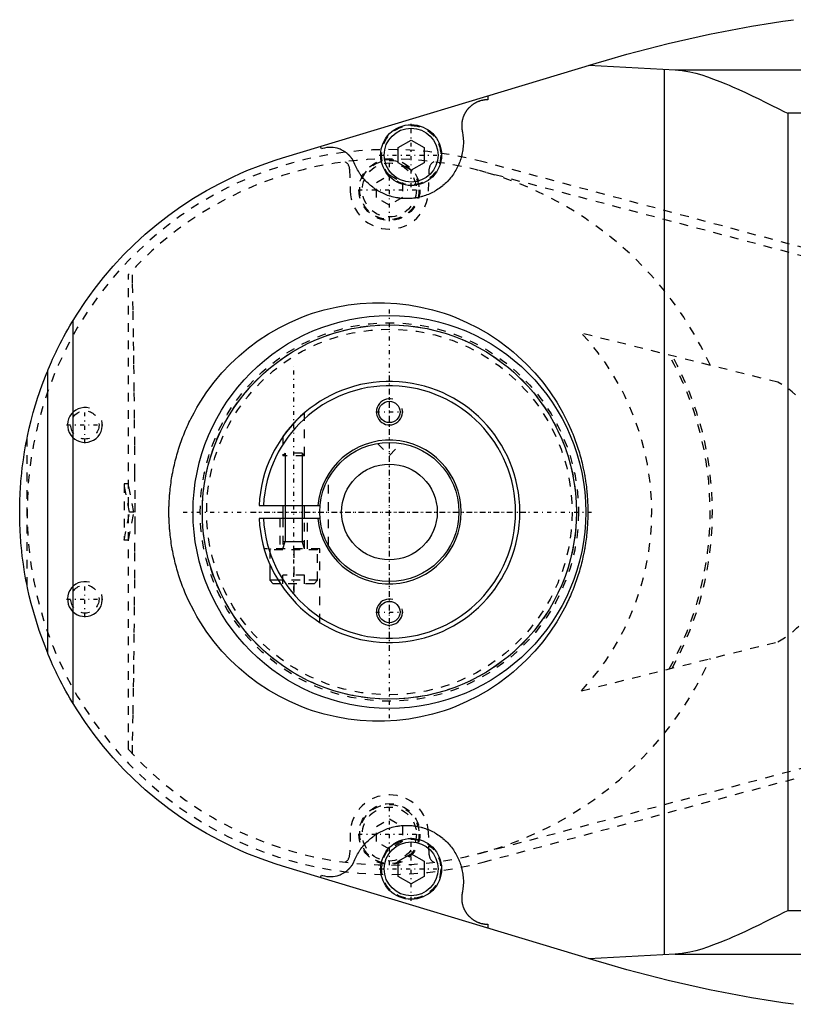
# Model space of a CAD drawing. Extents: x -392 to 171, y -70 to 70.
# Tile 1 of 8: x -392 to -304, y -57 to 57. Entities that reach past the tile are written whole.
import ezdxf

# ---------------------------------------------------------------- set-up
doc = ezdxf.new("R2010")
doc.units = 0
doc.linetypes.add('CENTER', pattern=[1.5, 0.45, -0.5, 0.05, -0.5])
doc.linetypes.add('DASHED', pattern=[2, 1, -1])
for name, color, linetype in [('AM_0', 7, 'CONTINUOUS'), ('AM_10', 7, 'CONTINUOUS'), ('AM_3', 7, 'DASHED'), ('AM_7', 7, 'CENTER')]:
    doc.layers.add(name, color=color, linetype=linetype)

msp = doc.modelspace()

# ---------------------------------------------------------------- linework, layer by layer
at = {"layer": 'AM_0', "color": 7, "linetype": 'CONTINUOUS'}
for p, q in [((-362.3, 40.68), (-326.23, 51.58)), ((-327.09, 51.32), (-317.14, 50.81)), ((-318.36, -50.87), (-318.36, 50.87)), ((-317.14, 50.81), (-224.27, 50.81)), ((-338.69, 47.82), (-338.69, 47.36)), ((-304.21, 45.81), (-304.21, -45.81)), ((-196.02, 45.81), (-304.21, 45.81)), ((-357.81, 41.71), (-357.91, 42.01)), ((-349, 41.87), (-347.5, 42.73)), ((-349, 40.13), (-349, 41.87)), ((-347.5, 42.73), (-346, 41.87)), ((-346, 41.87), (-346, 40.13)), ((-347.5, 39.27), (-349, 40.13)), ((-346, 40.13), (-347.5, 39.27)), ((-386.36, -22), (-386.36, 22)), ((-389.28, -16.22), (-389.28, 16.22)), ((-364.98, 0.75), (-357.96, 0.75)), ((-362.25, 0.75), (-362.25, -0.75)), ((-359.75, -0.75), (-359.75, 0.75)), ((-357.96, -0.75), (-364.98, -0.75)), ((-363.75, -5.99), (-363.75, -7.85)), ((-363.75, -7.85), (-363.35, -8.25)), ((-362.78, -7.85), (-363.75, -7.85)), ((-362.53, -8.25), (-363.35, -8.25)), ((-349, -40.13), (-347.5, -39.27)), ((-347.5, -39.27), (-346, -40.13)), ((-326.23, -51.58), (-362.3, -40.68)), ((-349, -41.87), (-349, -40.13)), ((-346, -40.13), (-346, -41.87)), ((-357.91, -42.01), (-357.81, -41.71)), ((-347.5, -42.73), (-349, -41.87)), ((-346, -41.87), (-347.5, -42.73)), ((-196.02, -45.81), (-304.21, -45.81)), ((-338.69, -47.36), (-338.69, -47.82)), ((-317.14, -50.81), (-327.09, -51.32)), ((-317.14, -50.81), (-224.27, -50.81))]:
    msp.add_line(p, q, dxfattribs=at)
for points in [[(-326.23, 51.58, 0), (-325.06, 51.93, 0), (-322.71, 52.6, 0), (-320.34, 53.23, 0), (-319.16, 53.53, 0), (-317.97, 53.83, 0), (-315.59, 54.38, 0), (-313.2, 54.89, 0), (-310.8, 55.37, 0), (-308.39, 55.81, 0), (-305.98, 56.2, 0), (-304.77, 56.39, 0), (-303.56, 56.56, 0)], [(-317.14, 50.81, 0), (-317.09, 50.8, 0), (-316.98, 50.8, 0), (-316.87, 50.79, 0), (-316.82, 50.79, 0), (-316.76, 50.78, 0), (-316.65, 50.77, 0), (-316.55, 50.76, 0), (-316.16, 50.7, 0), (-315.48, 50.57, 0), (-315.13, 50.49, 0), (-314.79, 50.41, 0), (-314.1, 50.21, 0), (-313.42, 49.99, 0), (-312.74, 49.74, 0), (-312.03, 49.47, 0), (-311.31, 49.18, 0), (-310.94, 49.02, 0), (-310.57, 48.86, 0), (-309.83, 48.53, 0), (-309.07, 48.18, 0), (-308.31, 47.83, 0), (-307.55, 47.46, 0), (-306.79, 47.09, 0), (-306.41, 46.91, 0), (-306.04, 46.72, 0), (-305.3, 46.35, 0), (-304.57, 45.99, 0), (-304.21, 45.81, 0)], [(-338.69, 47.36, 0), (-338.71, 47.36, 0), (-338.76, 47.36, 0), (-338.82, 47.36, 0), (-338.84, 47.36, 0), (-338.87, 47.35, 0), (-338.92, 47.35, 0), (-338.97, 47.35, 0), (-339.02, 47.34, 0), (-339.07, 47.34, 0), (-339.12, 47.33, 0), (-339.14, 47.33, 0), (-339.17, 47.32, 0), (-339.22, 47.31, 0), (-339.27, 47.3, 0), (-339.31, 47.29, 0), (-339.36, 47.28, 0), (-339.41, 47.27, 0), (-339.44, 47.27, 0), (-339.46, 47.26, 0), (-339.51, 47.25, 0), (-339.56, 47.23, 0), (-339.58, 47.22, 0), (-339.61, 47.22, 0), (-339.66, 47.2, 0), (-339.7, 47.18, 0), (-339.73, 47.17, 0), (-339.75, 47.17, 0), (-339.8, 47.15, 0), (-339.84, 47.13, 0), (-339.89, 47.11, 0), (-339.94, 47.09, 0), (-339.98, 47.07, 0), (-340, 47.06, 0), (-340.03, 47.04, 0), (-340.07, 47.02, 0), (-340.12, 47, 0), (-340.16, 46.97, 0), (-340.2, 46.95, 0), (-340.25, 46.92, 0), (-340.27, 46.91, 0), (-340.29, 46.9, 0), (-340.33, 46.87, 0), (-340.38, 46.84, 0), (-340.42, 46.81, 0), (-340.46, 46.78, 0), (-340.5, 46.75, 0), (-340.52, 46.74, 0), (-340.54, 46.72, 0), (-340.58, 46.69, 0), (-340.62, 46.66, 0), (-340.65, 46.63, 0), (-340.69, 46.59, 0), (-340.73, 46.56, 0), (-340.75, 46.54, 0), (-340.77, 46.52, 0), (-340.8, 46.49, 0), (-340.84, 46.45, 0), (-340.87, 46.42, 0), (-340.91, 46.38, 0), (-340.94, 46.34, 0), (-340.96, 46.32, 0), (-340.97, 46.3, 0), (-341.01, 46.27, 0), (-341.04, 46.23, 0), (-341.05, 46.21, 0), (-341.07, 46.19, 0), (-341.1, 46.15, 0), (-341.13, 46.11, 0), (-341.14, 46.08, 0), (-341.16, 46.06, 0), (-341.19, 46.02, 0), (-341.21, 45.98, 0), (-341.24, 45.94, 0), (-341.27, 45.89, 0), (-341.29, 45.85, 0), (-341.31, 45.83, 0), (-341.32, 45.81, 0), (-341.34, 45.76, 0), (-341.36, 45.72, 0), (-341.39, 45.67, 0), (-341.41, 45.63, 0), (-341.43, 45.58, 0), (-341.44, 45.56, 0), (-341.45, 45.53, 0), (-341.47, 45.49, 0), (-341.49, 45.44, 0), (-341.51, 45.39, 0), (-341.52, 45.35, 0), (-341.54, 45.3, 0), (-341.55, 45.27, 0), (-341.55, 45.25, 0), (-341.57, 45.2, 0), (-341.58, 45.15, 0), (-341.6, 45.1, 0), (-341.61, 45.06, 0), (-341.62, 45.01, 0), (-341.62, 44.98, 0), (-341.63, 44.96, 0), (-341.64, 44.91, 0), (-341.65, 44.86, 0), (-341.66, 44.81, 0), (-341.66, 44.76, 0), (-341.67, 44.71, 0), (-341.67, 44.68, 0), (-341.67, 44.66, 0), (-341.68, 44.61, 0), (-341.68, 44.56, 0), (-341.68, 44.53, 0), (-341.69, 44.51, 0), (-341.69, 44.46, 0), (-341.69, 44.41, 0), (-341.69, 44.38, 0), (-341.69, 44.36, 0), (-341.69, 44.31, 0), (-341.69, 44.26, 0), (-341.68, 44.2, 0), (-341.68, 44.15, 0), (-341.68, 44.1, 0), (-341.68, 44.08, 0), (-341.67, 44.05, 0), (-341.67, 44, 0), (-341.66, 43.95, 0), (-341.65, 43.9, 0), (-341.65, 43.85, 0), (-341.64, 43.8, 0), (-341.63, 43.78, 0), (-341.63, 43.75, 0), (-341.62, 43.71, 0), (-341.61, 43.66, 0), (-341.6, 43.63, 0)], [(-341.6, 43.63, 0), (-341.58, 43.54, 0), (-341.56, 43.37, 0), (-341.54, 43.19, 0), (-341.53, 43.1, 0), (-341.52, 43.02, 0), (-341.51, 42.84, 0), (-341.5, 42.66, 0), (-341.5, 42.48, 0), (-341.5, 42.31, 0), (-341.51, 42.13, 0), (-341.52, 42.04, 0), (-341.52, 41.95, 0), (-341.54, 41.77, 0), (-341.56, 41.6, 0), (-341.59, 41.42, 0), (-341.62, 41.25, 0), (-341.66, 41.07, 0), (-341.68, 40.99, 0), (-341.7, 40.9, 0), (-341.75, 40.73, 0), (-341.8, 40.56, 0), (-341.82, 40.47, 0), (-341.85, 40.39, 0), (-341.91, 40.22, 0), (-341.98, 40.06, 0), (-342.01, 39.97, 0), (-342.05, 39.89, 0), (-342.12, 39.73, 0), (-342.2, 39.57, 0), (-342.28, 39.41, 0), (-342.37, 39.26, 0), (-342.46, 39.11, 0), (-342.5, 39.03, 0), (-342.55, 38.96, 0), (-342.65, 38.81, 0), (-342.75, 38.66, 0), (-342.86, 38.52, 0), (-342.97, 38.38, 0), (-343.08, 38.25, 0), (-343.14, 38.18, 0), (-343.2, 38.11, 0), (-343.32, 37.98, 0), (-343.45, 37.86, 0), (-343.58, 37.74, 0), (-343.71, 37.62, 0), (-343.85, 37.5, 0), (-343.91, 37.44, 0), (-343.98, 37.39, 0), (-344.12, 37.28, 0), (-344.27, 37.18, 0), (-344.42, 37.08, 0), (-344.57, 36.98, 0), (-344.72, 36.89, 0), (-344.79, 36.85, 0), (-344.87, 36.8, 0), (-345.03, 36.72, 0), (-345.19, 36.64, 0), (-345.35, 36.57, 0), (-345.51, 36.49, 0), (-345.68, 36.43, 0), (-345.76, 36.4, 0), (-345.84, 36.37, 0), (-346.01, 36.31, 0), (-346.18, 36.26, 0), (-346.27, 36.23, 0), (-346.35, 36.21, 0), (-346.53, 36.17, 0), (-346.7, 36.13, 0), (-346.79, 36.11, 0), (-346.87, 36.1, 0), (-347.05, 36.07, 0), (-347.23, 36.05, 0), (-347.4, 36.03, 0), (-347.58, 36.01, 0), (-347.76, 36, 0), (-347.85, 36, 0), (-347.93, 36, 0), (-348.11, 36, 0), (-348.29, 36.01, 0), (-348.47, 36.02, 0), (-348.64, 36.03, 0), (-348.82, 36.05, 0), (-348.91, 36.06, 0), (-349, 36.08, 0), (-349.17, 36.11, 0), (-349.35, 36.14, 0), (-349.52, 36.18, 0), (-349.69, 36.22, 0), (-349.86, 36.27, 0), (-349.95, 36.3, 0), (-350.03, 36.33, 0), (-350.2, 36.38, 0), (-350.37, 36.45, 0), (-350.53, 36.51, 0), (-350.69, 36.58, 0), (-350.85, 36.66, 0), (-350.93, 36.7, 0), (-351.01, 36.74, 0), (-351.17, 36.83, 0), (-351.32, 36.91, 0), (-351.47, 37.01, 0), (-351.62, 37.1, 0), (-351.77, 37.2, 0), (-351.84, 37.26, 0), (-351.91, 37.31, 0), (-352.05, 37.42, 0), (-352.19, 37.53, 0), (-352.26, 37.59, 0), (-352.33, 37.65, 0), (-352.46, 37.77, 0), (-352.58, 37.89, 0), (-352.65, 37.95, 0), (-352.71, 38.02, 0), (-352.83, 38.15, 0), (-352.95, 38.28, 0), (-353.06, 38.42, 0), (-353.17, 38.56, 0), (-353.27, 38.7, 0), (-353.33, 38.77, 0), (-353.38, 38.85, 0), (-353.47, 39, 0), (-353.57, 39.15, 0), (-353.66, 39.3, 0), (-353.74, 39.46, 0), (-353.82, 39.61, 0), (-353.86, 39.69, 0), (-353.9, 39.77, 0), (-353.97, 39.94, 0), (-354.04, 40.1, 0), (-354.07, 40.18, 0)], [(-354.07, 40.18, 0), (-354.08, 40.2, 0), (-354.1, 40.24, 0), (-354.12, 40.28, 0), (-354.13, 40.29, 0), (-354.14, 40.31, 0), (-354.16, 40.35, 0), (-354.18, 40.38, 0), (-354.2, 40.42, 0), (-354.22, 40.45, 0), (-354.24, 40.49, 0), (-354.25, 40.51, 0), (-354.26, 40.52, 0), (-354.29, 40.56, 0), (-354.31, 40.59, 0), (-354.33, 40.62, 0), (-354.36, 40.66, 0), (-354.38, 40.69, 0), (-354.39, 40.71, 0), (-354.41, 40.72, 0), (-354.43, 40.76, 0), (-354.46, 40.79, 0), (-354.47, 40.8, 0), (-354.48, 40.82, 0), (-354.51, 40.85, 0), (-354.54, 40.88, 0), (-354.55, 40.9, 0), (-354.56, 40.91, 0), (-354.59, 40.94, 0), (-354.62, 40.97, 0), (-354.65, 41, 0), (-354.68, 41.03, 0), (-354.71, 41.06, 0), (-354.72, 41.07, 0), (-354.74, 41.09, 0), (-354.77, 41.11, 0), (-354.8, 41.14, 0), (-354.83, 41.17, 0), (-354.86, 41.19, 0), (-354.89, 41.22, 0), (-354.91, 41.23, 0), (-354.92, 41.25, 0), (-354.95, 41.27, 0), (-354.99, 41.3, 0), (-355.1, 41.38, 0), (-355.31, 41.51, 0), (-355.53, 41.62, 0), (-355.65, 41.67, 0), (-355.76, 41.71, 0), (-355.99, 41.79, 0), (-356.23, 41.84, 0), (-356.48, 41.87, 0), (-356.72, 41.89, 0), (-356.97, 41.88, 0), (-357.09, 41.87, 0), (-357.21, 41.86, 0), (-357.45, 41.81, 0), (-357.69, 41.75, 0), (-357.81, 41.71, 0)], [(-386.36, 22, 0), (-385.91, 22.73, 0), (-384.95, 24.18, 0), (-383.94, 25.58, 0), (-383.41, 26.27, 0), (-382.87, 26.94, 0), (-381.75, 28.26, 0), (-380.57, 29.53, 0), (-379.34, 30.75, 0), (-378.06, 31.92, 0), (-376.74, 33.03, 0), (-376.06, 33.57, 0), (-375.37, 34.09, 0), (-373.96, 35.1, 0), (-372.51, 36.05, 0), (-371.03, 36.93, 0), (-369.51, 37.76, 0), (-367.95, 38.52, 0), (-367.16, 38.88, 0), (-366.37, 39.22, 0), (-364.76, 39.86, 0), (-363.12, 40.42, 0), (-362.3, 40.68, 0)], [(-375.34, 0, 0), (-375.34, 0.12, 0), (-375.34, 0.35, 0), (-375.34, 0.58, 0), (-375.33, 0.7, 0), (-375.33, 0.82, 0), (-375.32, 1.05, 0), (-375.31, 1.28, 0), (-375.29, 1.51, 0), (-375.28, 1.75, 0), (-375.26, 1.98, 0), (-375.25, 2.1, 0), (-375.24, 2.21, 0), (-375.22, 2.44, 0), (-375.19, 2.68, 0), (-375.17, 2.91, 0), (-375.14, 3.14, 0), (-375.1, 3.37, 0), (-375.09, 3.49, 0), (-375.07, 3.6, 0), (-375.03, 3.83, 0), (-375, 4.06, 0), (-374.98, 4.18, 0), (-374.96, 4.29, 0), (-374.91, 4.52, 0), (-374.87, 4.75, 0), (-374.84, 4.86, 0), (-374.82, 4.98, 0), (-374.77, 5.2, 0), (-374.72, 5.43, 0), (-374.67, 5.66, 0), (-374.61, 5.89, 0), (-374.55, 6.11, 0), (-374.52, 6.22, 0), (-374.49, 6.34, 0), (-374.43, 6.56, 0), (-374.36, 6.78, 0), (-374.3, 7.01, 0), (-374.23, 7.23, 0), (-374.16, 7.45, 0), (-374.12, 7.56, 0), (-374.08, 7.67, 0), (-374.01, 7.89, 0), (-373.93, 8.11, 0), (-373.85, 8.33, 0), (-373.77, 8.55, 0), (-373.68, 8.77, 0), (-373.64, 8.88, 0), (-373.6, 8.99, 0), (-373.51, 9.2, 0), (-373.42, 9.42, 0), (-373.33, 9.63, 0), (-373.23, 9.84, 0), (-373.14, 10.06, 0), (-373.09, 10.16, 0), (-373.04, 10.27, 0), (-372.94, 10.48, 0), (-372.83, 10.69, 0), (-372.46, 11.41, 0), (-372.12, 12.02, 0), (-371.76, 12.62, 0), (-370.99, 13.79, 0), (-370.15, 14.91, 0), (-369.25, 15.99, 0), (-368.29, 17, 0), (-367.27, 17.96, 0), (-366.74, 18.42, 0), (-366.2, 18.86, 0), (-365.07, 19.7, 0), (-363.9, 20.47, 0), (-363.3, 20.82, 0), (-362.69, 21.17, 0), (-361.44, 21.79, 0), (-360.15, 22.35, 0), (-359.5, 22.6, 0), (-358.84, 22.83, 0), (-357.5, 23.23, 0), (-356.13, 23.55, 0), (-354.75, 23.79, 0), (-353.36, 23.95, 0), (-351.96, 24.04, 0), (-351.26, 24.05, 0), (-350.56, 24.04, 0), (-349.16, 23.95, 0), (-347.77, 23.79, 0), (-346.39, 23.55, 0), (-345.03, 23.23, 0), (-343.69, 22.83, 0), (-343.03, 22.6, 0), (-342.37, 22.35, 0), (-341.09, 21.79, 0), (-339.84, 21.17, 0), (-338.62, 20.47, 0), (-337.45, 19.7, 0), (-336.33, 18.86, 0), (-335.79, 18.42, 0), (-335.26, 17.96, 0), (-334.24, 17, 0), (-333.28, 15.99, 0), (-332.38, 14.91, 0), (-331.54, 13.79, 0), (-330.77, 12.62, 0), (-330.41, 12.02, 0), (-330.07, 11.41, 0), (-329.44, 10.16, 0), (-329.11, 9.42, 0), (-329.02, 9.2, 0), (-328.93, 8.99, 0), (-328.89, 8.88, 0), (-328.84, 8.77, 0), (-328.76, 8.55, 0), (-328.68, 8.33, 0), (-328.6, 8.11, 0), (-328.52, 7.89, 0), (-328.44, 7.67, 0), (-328.41, 7.56, 0), (-328.37, 7.45, 0), (-328.3, 7.23, 0), (-328.23, 7.01, 0), (-328.16, 6.78, 0), (-328.1, 6.56, 0), (-328.03, 6.34, 0), (-328, 6.22, 0), (-327.97, 6.11, 0), (-327.92, 5.89, 0), (-327.86, 5.66, 0), (-327.81, 5.43, 0), (-327.75, 5.2, 0), (-327.71, 4.98, 0), (-327.68, 4.86, 0), (-327.66, 4.75, 0), (-327.61, 4.52, 0), (-327.57, 4.29, 0), (-327.55, 4.18, 0), (-327.53, 4.06, 0), (-327.49, 3.83, 0), (-327.46, 3.6, 0), (-327.44, 3.49, 0), (-327.42, 3.37, 0), (-327.39, 3.14, 0), (-327.36, 2.91, 0), (-327.33, 2.68, 0), (-327.31, 2.44, 0), (-327.29, 2.21, 0), (-327.28, 2.1, 0), (-327.27, 1.98, 0), (-327.25, 1.75, 0), (-327.23, 1.51, 0), (-327.22, 1.28, 0), (-327.21, 1.05, 0), (-327.2, 0.82, 0), (-327.19, 0.7, 0), (-327.19, 0.58, 0), (-327.19, 0.35, 0), (-327.18, 0.12, 0), (-327.18, 0, 0), (-327.18, -0.12, 0), (-327.19, -0.35, 0), (-327.19, -0.58, 0), (-327.19, -0.7, 0), (-327.2, -0.82, 0), (-327.21, -1.05, 0), (-327.22, -1.28, 0), (-327.23, -1.51, 0), (-327.25, -1.75, 0), (-327.27, -1.98, 0), (-327.28, -2.1, 0), (-327.29, -2.21, 0), (-327.31, -2.44, 0), (-327.33, -2.68, 0), (-327.36, -2.91, 0), (-327.39, -3.14, 0), (-327.42, -3.37, 0), (-327.44, -3.49, 0), (-327.46, -3.6, 0), (-327.49, -3.83, 0), (-327.53, -4.06, 0), (-327.55, -4.18, 0), (-327.57, -4.29, 0), (-327.61, -4.52, 0), (-327.66, -4.75, 0), (-327.68, -4.86, 0), (-327.71, -4.98, 0), (-327.75, -5.2, 0), (-327.81, -5.43, 0), (-327.86, -5.66, 0), (-327.92, -5.89, 0), (-327.97, -6.11, 0), (-328, -6.22, 0), (-328.03, -6.34, 0), (-328.1, -6.56, 0), (-328.16, -6.78, 0), (-328.23, -7.01, 0), (-328.3, -7.23, 0), (-328.37, -7.45, 0), (-328.41, -7.56, 0), (-328.44, -7.67, 0), (-328.52, -7.89, 0), (-328.6, -8.11, 0), (-328.68, -8.33, 0), (-328.76, -8.55, 0), (-328.84, -8.77, 0), (-328.89, -8.88, 0), (-328.93, -8.99, 0), (-329.02, -9.2, 0), (-329.11, -9.42, 0), (-329.2, -9.63, 0), (-329.29, -9.84, 0), (-329.39, -10.06, 0), (-329.44, -10.16, 0), (-329.49, -10.27, 0), (-329.59, -10.48, 0), (-329.69, -10.69, 0), (-330.07, -11.41, 0), (-330.41, -12.02, 0), (-330.77, -12.62, 0), (-331.54, -13.79, 0), (-332.38, -14.91, 0), (-333.28, -15.99, 0), (-334.24, -17, 0), (-335.26, -17.96, 0), (-335.79, -18.42, 0), (-336.33, -18.86, 0), (-337.45, -19.7, 0), (-338.62, -20.47, 0), (-339.84, -21.17, 0), (-341.09, -21.79, 0), (-342.37, -22.35, 0), (-343.03, -22.6, 0), (-343.69, -22.83, 0), (-345.03, -23.23, 0), (-346.39, -23.55, 0), (-347.77, -23.79, 0), (-349.16, -23.95, 0), (-350.56, -24.04, 0), (-351.26, -24.05, 0), (-351.96, -24.04, 0), (-353.36, -23.95, 0), (-354.75, -23.79, 0), (-356.13, -23.55, 0), (-357.5, -23.23, 0), (-358.84, -22.83, 0), (-359.5, -22.6, 0), (-360.15, -22.35, 0), (-361.44, -21.79, 0), (-362.69, -21.17, 0), (-363.3, -20.82, 0), (-363.9, -20.47, 0), (-365.07, -19.7, 0), (-366.2, -18.86, 0), (-366.74, -18.42, 0), (-367.27, -17.96, 0), (-368.29, -17, 0), (-369.25, -15.99, 0), (-370.15, -14.91, 0), (-370.99, -13.79, 0), (-371.76, -12.62, 0), (-372.12, -12.02, 0), (-372.46, -11.41, 0), (-373.09, -10.16, 0), (-373.42, -9.42, 0), (-373.51, -9.2, 0), (-373.6, -8.99, 0), (-373.64, -8.88, 0), (-373.68, -8.77, 0), (-373.77, -8.55, 0), (-373.85, -8.33, 0), (-373.93, -8.11, 0), (-374.01, -7.89, 0), (-374.08, -7.67, 0), (-374.12, -7.56, 0), (-374.16, -7.45, 0), (-374.23, -7.23, 0), (-374.3, -7.01, 0), (-374.36, -6.78, 0), (-374.43, -6.56, 0), (-374.49, -6.34, 0), (-374.52, -6.22, 0), (-374.55, -6.11, 0), (-374.61, -5.89, 0), (-374.67, -5.66, 0), (-374.72, -5.43, 0), (-374.77, -5.2, 0), (-374.82, -4.98, 0), (-374.84, -4.86, 0), (-374.87, -4.75, 0), (-374.91, -4.52, 0), (-374.96, -4.29, 0), (-374.98, -4.18, 0), (-375, -4.06, 0), (-375.03, -3.83, 0), (-375.07, -3.6, 0), (-375.09, -3.49, 0), (-375.1, -3.37, 0), (-375.14, -3.14, 0), (-375.17, -2.91, 0), (-375.19, -2.68, 0), (-375.22, -2.44, 0), (-375.24, -2.21, 0), (-375.25, -2.1, 0), (-375.26, -1.98, 0), (-375.28, -1.75, 0), (-375.29, -1.51, 0), (-375.31, -1.28, 0), (-375.32, -1.05, 0), (-375.33, -0.82, 0), (-375.33, -0.7, 0), (-375.34, -0.58, 0), (-375.34, -0.35, 0), (-375.34, -0.12, 0), (-375.34, 0, 0)], [(-389.28, 16.22, 0), (-389.28, 16.23, 0), (-389.28, 16.24, 0), (-389.27, 16.25, 0), (-389.27, 16.26, 0), (-389.26, 16.26, 0), (-389.26, 16.28, 0), (-389.25, 16.3, 0), (-389.24, 16.31, 0), (-389.24, 16.33, 0), (-389.23, 16.35, 0), (-389.22, 16.37, 0), (-389.22, 16.38, 0), (-389.21, 16.4, 0), (-389.2, 16.43, 0), (-389.19, 16.45, 0), (-389.17, 16.48, 0), (-389.16, 16.51, 0), (-389.16, 16.52, 0), (-389.15, 16.54, 0), (-389.14, 16.57, 0), (-389.12, 16.6, 0), (-389.12, 16.62, 0), (-389.11, 16.64, 0), (-389.09, 16.67, 0), (-389.08, 16.71, 0), (-389.07, 16.73, 0), (-389.06, 16.75, 0), (-389.05, 16.78, 0), (-389.03, 16.82, 0), (-389.01, 16.86, 0), (-388.99, 16.9, 0), (-388.97, 16.95, 0), (-388.97, 16.97, 0), (-388.96, 16.99, 0), (-388.94, 17.03, 0), (-388.92, 17.08, 0), (-388.84, 17.24, 0), (-388.71, 17.55, 0), (-388.56, 17.88, 0), (-388.39, 18.23, 0), (-388.31, 18.41, 0), (-388.22, 18.6, 0), (-388.03, 18.98, 0), (-387.83, 19.37, 0), (-387.62, 19.77, 0), (-387.41, 20.17, 0), (-387.19, 20.57, 0), (-387.08, 20.77, 0), (-386.97, 20.97, 0), (-386.73, 21.38, 0), (-386.49, 21.79, 0), (-386.36, 22, 0)], [(-392.5, 0, 0), (-392.5, 0.08, 0), (-392.5, 0.23, 0), (-392.5, 0.39, 0), (-392.5, 0.46, 0), (-392.5, 0.54, 0), (-392.49, 0.69, 0), (-392.49, 0.85, 0), (-392.49, 1, 0), (-392.48, 1.16, 0), (-392.48, 1.31, 0), (-392.48, 1.39, 0), (-392.47, 1.46, 0), (-392.47, 1.62, 0), (-392.46, 1.77, 0), (-392.46, 1.93, 0), (-392.45, 2.08, 0), (-392.44, 2.23, 0), (-392.44, 2.31, 0), (-392.43, 2.39, 0), (-392.42, 2.54, 0), (-392.41, 2.7, 0), (-392.41, 2.77, 0), (-392.4, 2.85, 0), (-392.39, 3, 0), (-392.38, 3.16, 0), (-392.38, 3.23, 0), (-392.37, 3.31, 0), (-392.36, 3.46, 0), (-392.35, 3.62, 0), (-392.33, 3.77, 0), (-392.32, 3.92, 0), (-392.3, 4.08, 0), (-392.3, 4.15, 0), (-392.29, 4.23, 0), (-392.27, 4.38, 0), (-392.26, 4.54, 0), (-392.2, 5.07, 0), (-392.08, 5.99, 0), (-391.94, 6.91, 0), (-391.78, 7.82, 0), (-391.69, 8.27, 0), (-391.6, 8.72, 0), (-391.4, 9.63, 0), (-391.18, 10.52, 0), (-390.94, 11.42, 0), (-390.68, 12.31, 0), (-390.4, 13.19, 0), (-390.26, 13.63, 0), (-390.11, 14.06, 0), (-389.79, 14.93, 0), (-389.46, 15.8, 0), (-389.28, 16.22, 0)], [(-362.25, 8.66, 0), (-362.25, 8.66, 0), (-362.25, 8.66, 0), (-362.25, 8.66, 0), (-362.24, 8.67, 0), (-362.24, 8.67, 0), (-362.23, 8.68, 0), (-362.23, 8.69, 0), (-362.22, 8.7, 0), (-362.21, 8.72, 0), (-362.2, 8.73, 0), (-362.19, 8.74, 0), (-362.18, 8.75, 0), (-362.17, 8.77, 0), (-362.16, 8.79, 0), (-362.14, 8.81, 0), (-362.12, 8.83, 0), (-362.1, 8.86, 0), (-362.1, 8.87, 0), (-362.09, 8.88, 0), (-362.07, 8.91, 0), (-362.05, 8.94, 0), (-362.04, 8.95, 0), (-362.03, 8.96, 0), (-362.01, 8.99, 0), (-361.98, 9.02, 0), (-361.97, 9.03, 0), (-361.96, 9.05, 0), (-361.94, 9.08, 0), (-361.92, 9.11, 0), (-361.9, 9.14, 0), (-361.87, 9.17, 0), (-361.85, 9.2, 0), (-361.84, 9.21, 0), (-361.83, 9.23, 0), (-361.8, 9.26, 0), (-361.78, 9.29, 0), (-361.75, 9.32, 0), (-361.72, 9.36, 0), (-361.7, 9.39, 0), (-361.68, 9.41, 0), (-361.67, 9.42, 0), (-361.64, 9.46, 0), (-361.61, 9.49, 0), (-361.59, 9.53, 0), (-361.56, 9.56, 0), (-361.53, 9.6, 0), (-361.51, 9.61, 0), (-361.5, 9.63, 0), (-361.47, 9.67, 0), (-361.44, 9.7, 0), (-361.41, 9.74, 0), (-361.38, 9.77, 0), (-361.35, 9.8, 0), (-361.34, 9.82, 0), (-361.32, 9.84, 0), (-361.29, 9.87, 0), (-361.26, 9.91, 0), (-361.23, 9.94, 0), (-361.2, 9.98, 0), (-361.17, 10.01, 0), (-361.15, 10.03, 0), (-361.14, 10.05, 0), (-361.11, 10.08, 0), (-361.08, 10.11, 0), (-361.06, 10.13, 0), (-361.05, 10.15, 0), (-361.02, 10.18, 0), (-360.99, 10.21, 0), (-360.97, 10.23, 0), (-360.96, 10.24, 0), (-360.93, 10.27, 0), (-360.9, 10.31, 0), (-360.87, 10.34, 0), (-360.83, 10.37, 0), (-360.8, 10.41, 0), (-360.79, 10.42, 0), (-360.77, 10.44, 0), (-360.74, 10.47, 0), (-360.71, 10.51, 0), (-360.67, 10.54, 0), (-360.64, 10.57, 0), (-360.61, 10.6, 0), (-360.59, 10.62, 0), (-360.58, 10.64, 0), (-360.55, 10.67, 0), (-360.51, 10.7, 0), (-360.48, 10.73, 0), (-360.45, 10.76, 0), (-360.42, 10.79, 0), (-360.4, 10.81, 0), (-360.39, 10.82, 0), (-360.36, 10.85, 0), (-360.33, 10.88, 0), (-360.3, 10.91, 0), (-360.27, 10.94, 0), (-360.24, 10.96, 0), (-360.22, 10.98, 0), (-360.21, 10.99, 0), (-360.18, 11.02, 0), (-360.15, 11.04, 0), (-360.13, 11.07, 0), (-360.1, 11.09, 0), (-360.07, 11.11, 0), (-360.06, 11.13, 0), (-360.05, 11.14, 0), (-360.02, 11.16, 0), (-360, 11.18, 0), (-359.99, 11.19, 0), (-359.98, 11.2, 0), (-359.95, 11.22, 0), (-359.93, 11.24, 0), (-359.92, 11.25, 0), (-359.91, 11.26, 0), (-359.89, 11.28, 0), (-359.87, 11.29, 0), (-359.85, 11.31, 0), (-359.84, 11.32, 0), (-359.82, 11.34, 0), (-359.81, 11.34, 0), (-359.81, 11.35, 0), (-359.79, 11.36, 0), (-359.78, 11.37, 0), (-359.77, 11.38, 0), (-359.77, 11.39, 0), (-359.76, 11.39, 0), (-359.76, 11.39, 0), (-359.75, 11.39, 0), (-359.75, 11.4, 0), (-359.75, 11.4, 0), (-359.75, 11.4, 0)], [(-389.28, -16.22, 0), (-390.26, -13.63, 0), (-391.18, -10.52, 0), (-391.4, -9.63, 0), (-391.6, -8.72, 0), (-391.69, -8.27, 0), (-391.78, -7.82, 0), (-391.94, -6.91, 0), (-392.08, -5.99, 0), (-392.2, -5.07, 0), (-392.26, -4.54, 0), (-392.27, -4.38, 0), (-392.29, -4.23, 0), (-392.3, -4.15, 0), (-392.3, -4.08, 0), (-392.32, -3.92, 0), (-392.33, -3.77, 0), (-392.35, -3.62, 0), (-392.36, -3.46, 0), (-392.37, -3.31, 0), (-392.38, -3.23, 0), (-392.38, -3.16, 0), (-392.39, -3, 0), (-392.4, -2.85, 0), (-392.41, -2.77, 0), (-392.41, -2.7, 0), (-392.42, -2.54, 0), (-392.43, -2.39, 0), (-392.44, -2.31, 0), (-392.44, -2.23, 0), (-392.45, -2.08, 0), (-392.46, -1.93, 0), (-392.46, -1.77, 0), (-392.47, -1.62, 0), (-392.47, -1.46, 0), (-392.48, -1.39, 0), (-392.48, -1.31, 0), (-392.48, -1.16, 0), (-392.49, -1, 0), (-392.49, -0.85, 0), (-392.49, -0.69, 0), (-392.5, -0.54, 0), (-392.5, -0.46, 0), (-392.5, -0.39, 0), (-392.5, -0.23, 0), (-392.5, -0.08, 0), (-392.5, 0, 0)], [(-386.36, -22, 0), (-386.49, -21.79, 0), (-386.73, -21.38, 0), (-386.97, -20.97, 0), (-387.08, -20.77, 0), (-387.19, -20.57, 0), (-387.41, -20.17, 0), (-387.62, -19.77, 0), (-387.83, -19.37, 0), (-388.03, -18.98, 0), (-388.22, -18.6, 0), (-388.31, -18.41, 0), (-388.39, -18.23, 0), (-388.56, -17.88, 0), (-388.71, -17.55, 0), (-388.84, -17.24, 0), (-388.92, -17.08, 0), (-388.94, -17.03, 0), (-388.96, -16.99, 0), (-388.97, -16.97, 0), (-388.97, -16.95, 0), (-388.99, -16.9, 0), (-389.01, -16.86, 0), (-389.03, -16.82, 0), (-389.05, -16.78, 0), (-389.06, -16.75, 0), (-389.07, -16.73, 0), (-389.08, -16.71, 0), (-389.09, -16.67, 0), (-389.11, -16.64, 0), (-389.12, -16.62, 0), (-389.12, -16.6, 0), (-389.14, -16.57, 0), (-389.15, -16.54, 0), (-389.16, -16.52, 0), (-389.16, -16.51, 0), (-389.17, -16.48, 0), (-389.19, -16.45, 0), (-389.2, -16.43, 0), (-389.21, -16.4, 0), (-389.22, -16.38, 0), (-389.22, -16.37, 0), (-389.23, -16.35, 0), (-389.24, -16.33, 0), (-389.24, -16.31, 0), (-389.25, -16.3, 0), (-389.26, -16.28, 0), (-389.26, -16.26, 0), (-389.27, -16.26, 0), (-389.27, -16.25, 0), (-389.28, -16.24, 0), (-389.28, -16.23, 0), (-389.28, -16.22, 0)], [(-362.3, -40.68, 0), (-363.12, -40.42, 0), (-364.76, -39.86, 0), (-366.37, -39.22, 0), (-367.16, -38.88, 0), (-367.95, -38.52, 0), (-369.51, -37.76, 0), (-371.03, -36.93, 0), (-372.51, -36.05, 0), (-373.96, -35.1, 0), (-375.37, -34.09, 0), (-376.06, -33.57, 0), (-376.74, -33.03, 0), (-378.06, -31.92, 0), (-379.34, -30.75, 0), (-380.57, -29.53, 0), (-381.75, -28.26, 0), (-382.87, -26.94, 0), (-383.41, -26.27, 0), (-383.94, -25.58, 0), (-384.95, -24.18, 0), (-385.91, -22.73, 0), (-386.36, -22, 0)], [(-354.07, -40.18, 0), (-354.04, -40.1, 0), (-353.97, -39.94, 0), (-353.9, -39.77, 0), (-353.86, -39.69, 0), (-353.82, -39.61, 0), (-353.74, -39.46, 0), (-353.66, -39.3, 0), (-353.57, -39.15, 0), (-353.47, -39, 0), (-353.38, -38.85, 0), (-353.33, -38.77, 0), (-353.27, -38.7, 0), (-353.17, -38.56, 0), (-353.06, -38.42, 0), (-352.95, -38.28, 0), (-352.83, -38.15, 0), (-352.71, -38.02, 0), (-352.65, -37.95, 0), (-352.58, -37.89, 0), (-352.46, -37.77, 0), (-352.33, -37.65, 0), (-352.26, -37.59, 0), (-352.19, -37.53, 0), (-352.05, -37.42, 0), (-351.91, -37.31, 0), (-351.84, -37.26, 0), (-351.77, -37.2, 0), (-351.62, -37.1, 0), (-351.47, -37.01, 0), (-351.32, -36.91, 0), (-351.17, -36.83, 0), (-351.01, -36.74, 0), (-350.93, -36.7, 0), (-350.85, -36.66, 0), (-350.69, -36.58, 0), (-350.53, -36.51, 0), (-350.37, -36.45, 0), (-350.2, -36.38, 0), (-350.03, -36.33, 0), (-349.95, -36.3, 0), (-349.86, -36.27, 0), (-349.69, -36.22, 0), (-349.52, -36.18, 0), (-349.35, -36.14, 0), (-349.17, -36.11, 0), (-349, -36.08, 0), (-348.91, -36.06, 0), (-348.82, -36.05, 0), (-348.64, -36.03, 0), (-348.47, -36.02, 0), (-348.29, -36.01, 0), (-348.11, -36, 0), (-347.93, -36, 0), (-347.85, -36, 0), (-347.76, -36, 0), (-347.58, -36.01, 0), (-347.4, -36.03, 0), (-347.23, -36.05, 0), (-347.05, -36.07, 0), (-346.87, -36.1, 0), (-346.79, -36.11, 0), (-346.7, -36.13, 0), (-346.53, -36.17, 0), (-346.35, -36.21, 0), (-346.27, -36.23, 0), (-346.18, -36.26, 0), (-346.01, -36.31, 0), (-345.84, -36.37, 0), (-345.76, -36.4, 0), (-345.68, -36.43, 0), (-345.51, -36.49, 0), (-345.35, -36.57, 0), (-345.19, -36.64, 0), (-345.03, -36.72, 0), (-344.87, -36.8, 0), (-344.79, -36.85, 0), (-344.72, -36.89, 0), (-344.57, -36.98, 0), (-344.42, -37.08, 0), (-344.27, -37.18, 0), (-344.12, -37.28, 0), (-343.98, -37.39, 0), (-343.91, -37.44, 0), (-343.85, -37.5, 0), (-343.71, -37.62, 0), (-343.58, -37.74, 0), (-343.45, -37.86, 0), (-343.32, -37.98, 0), (-343.2, -38.11, 0), (-343.14, -38.18, 0), (-343.08, -38.25, 0), (-342.97, -38.38, 0), (-342.86, -38.52, 0), (-342.75, -38.66, 0), (-342.65, -38.81, 0), (-342.55, -38.96, 0), (-342.5, -39.03, 0), (-342.46, -39.11, 0), (-342.37, -39.26, 0), (-342.28, -39.41, 0), (-342.2, -39.57, 0), (-342.12, -39.73, 0), (-342.05, -39.89, 0), (-342.01, -39.97, 0), (-341.98, -40.06, 0), (-341.91, -40.22, 0), (-341.85, -40.39, 0), (-341.82, -40.47, 0), (-341.8, -40.56, 0), (-341.75, -40.73, 0), (-341.7, -40.9, 0), (-341.68, -40.99, 0), (-341.66, -41.07, 0), (-341.62, -41.25, 0), (-341.59, -41.42, 0), (-341.56, -41.6, 0), (-341.54, -41.77, 0), (-341.52, -41.95, 0), (-341.52, -42.04, 0), (-341.51, -42.13, 0), (-341.5, -42.31, 0), (-341.5, -42.48, 0), (-341.5, -42.66, 0), (-341.51, -42.84, 0), (-341.52, -43.02, 0), (-341.53, -43.1, 0), (-341.54, -43.19, 0), (-341.56, -43.37, 0), (-341.58, -43.54, 0), (-341.6, -43.63, 0)], [(-357.81, -41.71, 0), (-357.69, -41.75, 0), (-357.45, -41.81, 0), (-357.21, -41.86, 0), (-357.09, -41.87, 0), (-356.97, -41.88, 0), (-356.72, -41.89, 0), (-356.48, -41.87, 0), (-356.23, -41.84, 0), (-355.99, -41.79, 0), (-355.76, -41.71, 0), (-355.65, -41.67, 0), (-355.53, -41.62, 0), (-355.31, -41.51, 0), (-355.1, -41.38, 0), (-354.99, -41.3, 0), (-354.95, -41.27, 0), (-354.92, -41.25, 0), (-354.91, -41.23, 0), (-354.89, -41.22, 0), (-354.86, -41.19, 0), (-354.83, -41.17, 0), (-354.8, -41.14, 0), (-354.77, -41.11, 0), (-354.74, -41.09, 0), (-354.72, -41.07, 0), (-354.71, -41.06, 0), (-354.68, -41.03, 0), (-354.65, -41, 0), (-354.62, -40.97, 0), (-354.59, -40.94, 0), (-354.56, -40.91, 0), (-354.55, -40.9, 0), (-354.54, -40.88, 0), (-354.51, -40.85, 0), (-354.48, -40.82, 0), (-354.47, -40.8, 0), (-354.46, -40.79, 0), (-354.43, -40.76, 0), (-354.41, -40.72, 0), (-354.39, -40.71, 0), (-354.38, -40.69, 0), (-354.36, -40.66, 0), (-354.33, -40.62, 0), (-354.31, -40.59, 0), (-354.29, -40.56, 0), (-354.26, -40.52, 0), (-354.25, -40.51, 0), (-354.24, -40.49, 0), (-354.22, -40.45, 0), (-354.2, -40.42, 0), (-354.18, -40.38, 0), (-354.16, -40.35, 0), (-354.14, -40.31, 0), (-354.13, -40.29, 0), (-354.12, -40.28, 0), (-354.1, -40.24, 0), (-354.08, -40.2, 0), (-354.07, -40.18, 0)], [(-341.6, -43.63, 0), (-341.61, -43.66, 0), (-341.62, -43.71, 0), (-341.63, -43.75, 0), (-341.63, -43.78, 0), (-341.64, -43.8, 0), (-341.65, -43.85, 0), (-341.65, -43.9, 0), (-341.66, -43.95, 0), (-341.67, -44, 0), (-341.67, -44.05, 0), (-341.68, -44.08, 0), (-341.68, -44.1, 0), (-341.68, -44.15, 0), (-341.68, -44.2, 0), (-341.69, -44.26, 0), (-341.69, -44.31, 0), (-341.69, -44.36, 0), (-341.69, -44.38, 0), (-341.69, -44.41, 0), (-341.69, -44.46, 0), (-341.69, -44.51, 0), (-341.68, -44.53, 0), (-341.68, -44.56, 0), (-341.68, -44.61, 0), (-341.67, -44.66, 0), (-341.67, -44.68, 0), (-341.67, -44.71, 0), (-341.66, -44.76, 0), (-341.66, -44.81, 0), (-341.65, -44.86, 0), (-341.64, -44.91, 0), (-341.63, -44.96, 0), (-341.62, -44.98, 0), (-341.62, -45.01, 0), (-341.61, -45.06, 0), (-341.6, -45.1, 0), (-341.58, -45.15, 0), (-341.57, -45.2, 0), (-341.55, -45.25, 0), (-341.55, -45.27, 0), (-341.54, -45.3, 0), (-341.52, -45.35, 0), (-341.51, -45.39, 0), (-341.49, -45.44, 0), (-341.47, -45.49, 0), (-341.45, -45.53, 0), (-341.44, -45.56, 0), (-341.43, -45.58, 0), (-341.41, -45.63, 0), (-341.39, -45.67, 0), (-341.36, -45.72, 0), (-341.34, -45.76, 0), (-341.32, -45.81, 0), (-341.31, -45.83, 0), (-341.29, -45.85, 0), (-341.27, -45.89, 0), (-341.24, -45.94, 0), (-341.21, -45.98, 0), (-341.19, -46.02, 0), (-341.16, -46.06, 0), (-341.14, -46.08, 0), (-341.13, -46.11, 0), (-341.1, -46.15, 0), (-341.07, -46.19, 0), (-341.05, -46.21, 0), (-341.04, -46.23, 0), (-341.01, -46.27, 0), (-340.97, -46.3, 0), (-340.96, -46.32, 0), (-340.94, -46.34, 0), (-340.91, -46.38, 0), (-340.87, -46.42, 0), (-340.84, -46.45, 0), (-340.8, -46.49, 0), (-340.77, -46.52, 0), (-340.75, -46.54, 0), (-340.73, -46.56, 0), (-340.69, -46.59, 0), (-340.65, -46.63, 0), (-340.62, -46.66, 0), (-340.58, -46.69, 0), (-340.54, -46.72, 0), (-340.52, -46.74, 0), (-340.5, -46.75, 0), (-340.46, -46.78, 0), (-340.42, -46.81, 0), (-340.38, -46.84, 0), (-340.33, -46.87, 0), (-340.29, -46.9, 0), (-340.27, -46.91, 0), (-340.25, -46.92, 0), (-340.2, -46.95, 0), (-340.16, -46.97, 0), (-340.12, -47, 0), (-340.07, -47.02, 0), (-340.03, -47.04, 0), (-340, -47.06, 0), (-339.98, -47.07, 0), (-339.94, -47.09, 0), (-339.89, -47.11, 0), (-339.84, -47.13, 0), (-339.8, -47.15, 0), (-339.75, -47.17, 0), (-339.73, -47.17, 0), (-339.7, -47.18, 0), (-339.66, -47.2, 0), (-339.61, -47.22, 0), (-339.58, -47.22, 0), (-339.56, -47.23, 0), (-339.51, -47.25, 0), (-339.46, -47.26, 0), (-339.44, -47.27, 0), (-339.41, -47.27, 0), (-339.36, -47.28, 0), (-339.31, -47.29, 0), (-339.27, -47.3, 0), (-339.22, -47.31, 0), (-339.17, -47.32, 0), (-339.14, -47.33, 0), (-339.12, -47.33, 0), (-339.07, -47.34, 0), (-339.02, -47.34, 0), (-338.97, -47.35, 0), (-338.92, -47.35, 0), (-338.87, -47.35, 0), (-338.84, -47.36, 0), (-338.82, -47.36, 0), (-338.76, -47.36, 0), (-338.71, -47.36, 0), (-338.69, -47.36, 0)], [(-304.21, -45.81, 0), (-304.57, -45.99, 0), (-305.3, -46.35, 0), (-306.04, -46.72, 0), (-306.41, -46.91, 0), (-306.79, -47.09, 0), (-307.55, -47.46, 0), (-308.31, -47.83, 0), (-309.07, -48.18, 0), (-309.83, -48.53, 0), (-310.57, -48.86, 0), (-310.94, -49.02, 0), (-311.31, -49.18, 0), (-312.03, -49.47, 0), (-312.74, -49.74, 0), (-313.42, -49.99, 0), (-314.1, -50.21, 0), (-314.79, -50.41, 0), (-315.13, -50.49, 0), (-315.48, -50.57, 0), (-316.16, -50.7, 0), (-316.55, -50.76, 0), (-316.65, -50.77, 0), (-316.76, -50.78, 0), (-316.82, -50.79, 0), (-316.87, -50.79, 0), (-316.98, -50.8, 0), (-317.09, -50.8, 0), (-317.14, -50.81, 0)], [(-303.56, -56.56, 0), (-304.77, -56.39, 0), (-305.98, -56.2, 0), (-308.39, -55.81, 0), (-310.8, -55.37, 0), (-313.2, -54.89, 0), (-315.59, -54.38, 0), (-317.97, -53.83, 0), (-319.16, -53.53, 0), (-320.34, -53.23, 0), (-322.71, -52.6, 0), (-325.06, -51.93, 0), (-326.23, -51.58, 0)]]:
    msp.add_polyline3d(points, dxfattribs=at)
for centre, radius in [((-347.5, 41), 3.5), ((-347.5, 41), 3.1), ((-350, 0), 22.57), ((-350, 0), 21.5), ((-350, 11.5), 1.23), ((-350, 0), 8), ((-350, 0), 5.5), ((-350, -11.5), 1.23), ((-347.5, -41), 3.5), ((-347.5, -41), 3.1)]:
    msp.add_circle(centre, radius, dxfattribs=at)
for radius, start, end in [(15, 182.866, 177.134), (14.5, 182.9649, 177.0351), (8.25, 185.2159, 174.7841)]:
    msp.add_arc((-350, 0), radius, start, end, dxfattribs=at)
at = {"layer": 'AM_10', "color": 7, "linetype": 'CONTINUOUS'}
for p, q in [((-361.97, 6.75), (-361.97, -3.4)), ((-360.03, 6.75), (-360.03, -3.4)), ((-362.25, -4.25), (-361.97, -3.4)), ((-362.25, -3.4), (-359.75, -3.4)), ((-359.75, -4.25), (-360.03, -3.4))]:
    msp.add_line(p, q, dxfattribs=at)
for centre, radius in [((-350, 11.5), 1.5), ((-385, 10), 2), ((-385, -10), 2), ((-350, -11.5), 1.5)]:
    msp.add_arc(centre, radius, 75, 15, dxfattribs=at)
at = {"layer": 'AM_3', "color": 6, "linetype": 'DASHED'}
for p, q in [((-292.41, 27.68), (-339.22, 40.23)), ((-354.57, 39.39), (-354.5, 36.87)), ((-351.5, 37.87), (-350, 38.73)), ((-350, 38.73), (-348.5, 37.87)), ((-345.5, 36.87), (-345.43, 39.39)), ((-292.45, 26.75), (-339.65, 39.22)), ((-351.5, 36.13), (-351.5, 37.87)), ((-348.5, 37.87), (-348.5, 36.13)), ((-350, 35.27), (-351.5, 36.13)), ((-348.5, 36.13), (-350, 35.27)), ((-380, -27.3), (-380, 27.3)), ((-305.34, 14.91), (-327.92, 20.54)), ((-359.75, 6.47), (-359.75, 11.4)), ((-391.64, -8.48), (-391.64, 8.48)), ((-362.25, 8.66), (-362.25, 6.47)), ((-351.38, 7.88), (-350, 6.5)), ((-350, 6.5), (-348.62, 7.88)), ((-361.97, 6.75), (-362.25, 6.47)), ((-359.75, 6.47), (-362.25, 6.47)), ((-360.03, 6.75), (-361.97, 6.75)), ((-359.75, 6.47), (-360.03, 6.75)), ((-357, -3.87), (-357, 3.87)), ((-380.5, 3.22), (-380.5, -3.23)), ((-380, 3.22), (-380.5, 3.22)), ((-379.87, 0), (-380.5, 3.22)), ((-379.37, 0), (-380, 3.22)), ((-380, -3.23), (-379.37, 0)), ((-379.37, 0), (-379.87, 0)), ((-380.5, -3.23), (-379.87, 0)), ((-362.6, -0.75), (-362.6, -4.25)), ((-362.25, -0.75), (-362.25, -4.25)), ((-359.75, -4.25), (-359.75, -0.75)), ((-359.4, -4.25), (-359.4, -0.75)), ((-380, -3.23), (-380.5, -3.23)), ((-358, -4.25), (-364.39, -4.25)), ((-363.75, -4.35), (-363.75, -5.99)), ((-358.25, -4.35), (-363.75, -4.35)), ((-361, -4.25), (-361, -10.2)), ((-358.25, -7.85), (-358.25, -4.35)), ((-358, -12.69), (-358, -4.25)), ((-358.25, -7.85), (-362.78, -7.85)), ((-362.25, -8.25), (-362.25, -7.25)), ((-359.75, -7.25), (-362.25, -7.25)), ((-359.75, -8.25), (-359.75, -7.25)), ((-358.65, -8.25), (-358.25, -7.85)), ((-358.65, -8.25), (-362.53, -8.25)), ((-327.92, -20.54), (-305.34, -14.91)), ((-339.65, -39.22), (-292.45, -26.75)), ((-339.22, -40.23), (-292.41, -27.68)), ((-351.5, -36.13), (-350, -35.27)), ((-351.5, -37.87), (-351.5, -36.13)), ((-350, -35.27), (-348.5, -36.13)), ((-348.5, -36.13), (-348.5, -37.87)), ((-354.5, -36.87), (-354.57, -39.39)), ((-345.43, -39.39), (-345.5, -36.87)), ((-350, -38.73), (-351.5, -37.87)), ((-348.5, -37.87), (-350, -38.73))]:
    msp.add_line(p, q, dxfattribs=at)
msp.add_polyline3d([(-379.55, -27.78, 0), (-379.52, -26.26, 0), (-379.46, -23.19, 0), (-379.41, -20.09, 0), (-379.39, -18.54, 0), (-379.37, -16.98, 0), (-379.33, -13.86, 0), (-379.29, -10.74, 0), (-379.27, -7.64, 0), (-379.25, -4.55, 0), (-379.24, -1.51, 0), (-379.24, 0, 0), (-379.24, 1.51, 0), (-379.25, 4.55, 0), (-379.27, 7.64, 0), (-379.29, 10.74, 0), (-379.33, 13.86, 0), (-379.37, 16.98, 0), (-379.39, 18.54, 0), (-379.41, 20.09, 0), (-379.46, 23.19, 0), (-379.52, 26.26, 0), (-379.55, 27.78, 0)], dxfattribs=at)
for centre, radius in [((-347.5, 41), 3.4), ((-350, 37), 3.5), ((-350, 37), 3.4), ((-350, 37), 3.1), ((-350, 0), 21.74), ((-350, 0), 21.51), ((-350, 0), 21), ((-385, 10), 1.62), ((-385, -10), 1.62), ((-350, -37), 3.5), ((-350, -37), 3.4), ((-350, -37), 3.1), ((-347.5, -41), 3.4)]:
    msp.add_circle(centre, radius, dxfattribs=at)
for centre, radius, start, end in [((-350, 0), 41.64, 74.9953, 285.0047), ((-350, 0), 40.56, 24.5351, 137.7027), ((-355.57, 39.36), 1, 1.644, 61.4191), ((-344.43, 39.36), 1, 118.5809, 178.356), ((-350, 37), 4.5, 181.644, 358.356), ((-350, 0), 30.16, 317.0811, 42.9189), ((-350, 0), 36.87, 330.7387, 29.2613), ((-350, 0), 37.13, 331.1086, 28.8914), ((-309.89, 6.34), 9.7, 0, 62), ((-363.65, -4.35), 0.1, 90, 180), ((-358.35, -4.35), 0.1, 0, 90), ((-309.89, -6.34), 9.7, 298, 0), ((-350, 0), 40.56, 222.2973, 335.4649), ((-350, -37), 4.5, 1.644, 178.356), ((-355.57, -39.36), 1, 298.5809, 358.356), ((-344.43, -39.36), 1, 181.644, 241.4191)]:
    msp.add_arc(centre, radius, start, end, dxfattribs=at)
at = {"layer": 'AM_7', "color": 4, "linetype": 'CENTER'}
for p, q in [((-347.5, 37.33), (-347.5, 44.67)), ((-351.18, 41), (-343.82, 41)), ((-350, 33.43), (-350, 40.57)), ((-353.57, 37), (-346.43, 37)), ((-350, -23.7), (-350, 23.7)), ((-361, -9), (-361, 16.75)), ((-350, -15.75), (-350, 15.75)), ((-385, 7.9), (-385, 12.1)), ((-351.57, 11.5), (-348.43, 11.5)), ((-387.1, 10), (-382.9, 10)), ((-373.7, 0), (-326.3, 0)), ((-365.75, 0), (-334.25, 0)), ((-385, -12.1), (-385, -7.9)), ((-387.1, -10), (-382.9, -10)), ((-351.57, -11.5), (-348.43, -11.5)), ((-350, -40.57), (-350, -33.43)), ((-353.57, -37), (-346.43, -37)), ((-347.5, -44.67), (-347.5, -37.33)), ((-351.18, -41), (-343.82, -41))]:
    msp.add_line(p, q, dxfattribs=at)

doc.saveas('drawing.dxf')
